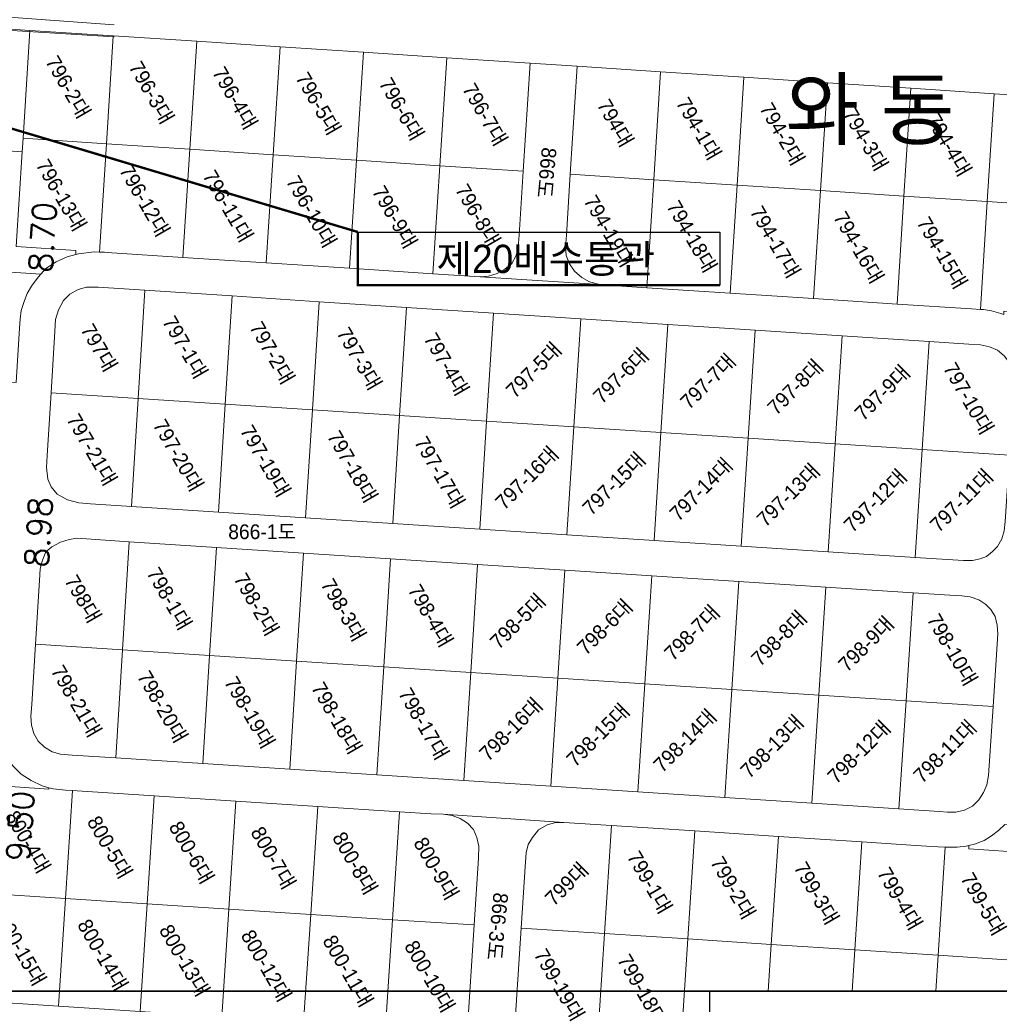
# Model space of a CAD drawing. Header units: metres. Extents: x 183400 to 184400, y 422200 to 427800.
# Tile 188 of 221: x 183907 to 184074, y 426998 to 427165. Entities that reach past the tile are written whole.
import ezdxf
from ezdxf.enums import TextEntityAlignment as Align

# ---------------------------------------------------------------- set-up
doc = ezdxf.new("R2010")
doc.units = ezdxf.units.M
for name, color, linetype in [('구조물명칭_작업', 5, 'Continuous'), ('도면리-t', 252, 'Continuous'), ('일람표', 7, 'Continuous'), ('횡단타점', 11, 'Continuous')]:
    doc.layers.add(name, color=color, linetype=linetype)
for name, color, linetype, lineweight in [('지번', 252, 'Continuous', 5), ('지적', 252, 'Continuous', 5), ('현황도', 7, 'Continuous', 5)]:
    doc.layers.add(name, color=color, linetype=linetype, lineweight=lineweight)
doc.styles.add('gwang', font='romans.shx', dxfattribs={"bigfont": ' WHGTXT.SHX'})
doc.styles.add('UPM', font='Gulim.ttf')
doc.styles.add('돋움', font='Dotum.ttf')
doc.styles.add('평면도1(프)$0$굴림', font='Gulim.ttf')

msp = doc.modelspace()

# ---------------------------------------------------------------- linework, layer by layer
at = {"layer": '구조물명칭_작업', "ltscale": 20, "const_width": 0.4}
for points in [[(183964.61, 427128.87), (183856.86, 427161.06)], [(184026.08, 427119.87), (183964.61, 427119.87), (183964.61, 427128.87)]]:
    msp.add_lwpolyline(points, dxfattribs=at)
at = {"layer": '구조물명칭_작업', "linetype": 'Continuous'}
msp.add_lwpolyline([(183964.61, 427128.87), (184026.08, 427128.87), (184026.08, 427119.87)], dxfattribs=at)
at = {"layer": '일람표'}
for points in [[(183600, 427000), (184200, 427000), (184200, 427400), (183600, 427400)], [(183500, 426600), (184100, 426600), (184100, 427000), (183500, 427000)], [(184100, 426909.79), (184024.37, 426909.79), (184024.37, 427000), (184100, 427000)]]:
    msp.add_lwpolyline(points, close=True, dxfattribs=at)
at = {"layer": '지적', "linetype": 'Continuous'}
for points in [[(183894.9, 427164.04), (183893.51, 427143.43), (183907.64, 427142.51), (183907.78, 427144.78), (183908.95, 427163.11), (183894.9, 427164.04)], [(183894.9, 427164.04), (183908.95, 427163.11), (183923.1, 427162.18), (183937.27, 427161.25), (183951.42, 427160.32), (183965.57, 427159.39), (183979.72, 427158.46), (183993.87, 427157.53), (184001.85, 427157), (184016, 427156.07), (184030.17, 427155.14), (184044.33, 427154.21), (184058.49, 427153.28), (184072.65, 427152.35), (184086.81, 427151.42)], [(183908.95, 427163.11), (183907.78, 427144.78), (183921.93, 427143.85), (183923.1, 427162.18), (183908.95, 427163.11)], [(183923.1, 427162.18), (183921.93, 427143.85), (183936.09, 427142.92), (183937.27, 427161.25), (183923.1, 427162.18)], [(183937.27, 427161.25), (183936.09, 427142.92), (183950.25, 427141.99), (183951.42, 427160.32), (183937.27, 427161.25)], [(183951.42, 427160.32), (183950.25, 427141.99), (183964.4, 427141.06), (183965.57, 427159.39), (183951.42, 427160.32)], [(183965.57, 427159.39), (183964.4, 427141.06), (183978.55, 427140.13), (183979.72, 427158.46), (183965.57, 427159.39)], [(183979.72, 427158.46), (183978.55, 427140.13), (183992.7, 427139.2), (183993.87, 427157.53), (183979.72, 427158.46)], [(183993.87, 427157.53), (183992.7, 427139.2), (183992, 427128.31), (183991.84, 427126.31), (183991.52, 427124.89), (183990.75, 427123.55), (183989.56, 427122.57), (183988.29, 427121.85), (183986.81, 427121.36), (183985.36, 427121.27), (184005.71, 427119.93), (184003.93, 427120.43), (184002.62, 427121.14), (184001.37, 427122.22), (184000.54, 427123.48), (183999.98, 427124.87), (183999.88, 427126.3), (184000.02, 427128.32), (184000.68, 427138.68), (184001.85, 427157), (183993.87, 427157.53)], [(184001.85, 427157), (184000.68, 427138.68), (184014.84, 427137.75), (184016, 427156.07), (184001.85, 427157)], [(184016, 427156.07), (184014.84, 427137.75), (184029, 427136.82), (184030.17, 427155.14), (184016, 427156.07)], [(184030.17, 427155.14), (184029, 427136.82), (184043.16, 427135.89), (184044.33, 427154.21), (184030.17, 427155.14)], [(184044.33, 427154.21), (184043.16, 427135.89), (184057.32, 427134.96), (184058.49, 427153.28), (184044.33, 427154.21)], [(184058.49, 427153.28), (184057.32, 427134.96), (184071.48, 427134.03), (184072.65, 427152.35), (184058.49, 427153.28)], [(184072.65, 427152.35), (184071.48, 427134.03), (184085.64, 427133.1), (184086.81, 427151.42), (184072.65, 427152.35)], [(183893.51, 427143.43), (183892.13, 427122.95), (183892.9, 427122.9), (183910.82, 427121.74), (183911.67, 427122.7), (183913.4, 427123.8), (183915.24, 427124.68), (183916.71, 427125.03), (183916.76, 427125.75), (183906.61, 427126.42), (183907.64, 427142.51), (183893.51, 427143.43)], [(183907.78, 427144.78), (183907.64, 427142.51), (183906.61, 427126.42), (183916.76, 427125.75), (183916.71, 427125.03), (183917.2, 427125.15), (183919.83, 427125.48), (183920.75, 427125.45), (183921.93, 427143.85), (183907.78, 427144.78)], [(183921.93, 427143.85), (183920.75, 427125.45), (183921.61, 427125.43), (183922.85, 427125.35), (183934.91, 427124.57), (183936.09, 427142.92), (183921.93, 427143.85)], [(183936.09, 427142.92), (183934.91, 427124.57), (183949.07, 427123.64), (183950.25, 427141.99), (183936.09, 427142.92)], [(183950.25, 427141.99), (183949.07, 427123.64), (183963.22, 427122.72), (183964.4, 427141.06), (183950.25, 427141.99)], [(183964.4, 427141.06), (183963.22, 427122.72), (183977.37, 427121.79), (183978.55, 427140.13), (183964.4, 427141.06)], [(183978.55, 427140.13), (183977.37, 427121.79), (183985.36, 427121.27), (183986.81, 427121.36), (183988.29, 427121.85), (183989.56, 427122.57), (183990.75, 427123.55), (183991.52, 427124.89), (183991.84, 427126.31), (183992, 427128.31), (183992.7, 427139.2), (183978.55, 427140.13)], [(184000.68, 427138.68), (184000.02, 427128.32), (183999.88, 427126.3), (183999.98, 427124.87), (184000.54, 427123.48), (184001.37, 427122.22), (184002.62, 427121.14), (184003.93, 427120.43), (184005.71, 427119.93), (184007.73, 427119.8), (184013.67, 427119.41), (184014.84, 427137.75), (184000.68, 427138.68)], [(184014.84, 427137.75), (184013.67, 427119.41), (184027.83, 427118.49), (184029, 427136.82), (184014.84, 427137.75)], [(184029, 427136.82), (184027.83, 427118.49), (184041.99, 427117.56), (184043.16, 427135.89), (184029, 427136.82)], [(184043.16, 427135.89), (184041.99, 427117.56), (184056.15, 427116.63), (184057.32, 427134.96), (184043.16, 427135.89)], [(184057.32, 427134.96), (184056.15, 427116.63), (184068.8, 427115.81), (184070.31, 427115.72), (184071.48, 427134.03), (184057.32, 427134.96)], [(184071.48, 427134.03), (184070.31, 427115.72), (184070.81, 427115.69), (184072.19, 427115.47), (184073.79, 427115.04), (184074.26, 427114.84), (184074.3, 427115.45), (184084.46, 427114.78), (184085.5, 427130.92), (184085.64, 427133.1), (184071.48, 427134.03)], [(183919.83, 427125.48), (183917.2, 427125.15), (183916.71, 427125.03), (183915.24, 427124.68), (183913.4, 427123.8), (183911.67, 427122.7), (183910.82, 427121.74), (183910.35, 427121.22), (183909.22, 427119.66), (183908.48, 427118.42), (183908.01, 427117.25), (183907.48, 427115.56), (183907.3, 427114.06), (183907.2, 427112.54)], [(184073.79, 427115.04), (184072.19, 427115.47), (184070.81, 427115.69), (184070.31, 427115.72), (184068.8, 427115.81), (184056.15, 427116.63), (184041.99, 427117.56), (184027.83, 427118.49), (184013.67, 427119.41), (184007.73, 427119.8), (184005.71, 427119.93), (183985.36, 427121.27), (183977.37, 427121.79), (183963.22, 427122.72), (183949.07, 427123.64), (183934.91, 427124.57), (183922.85, 427125.35), (183921.61, 427125.43), (183920.75, 427125.45), (183919.83, 427125.48)], [(183892.9, 427122.9), (183891.7, 427104.28), (183906.63, 427103.32), (183907.2, 427112.54), (183907.3, 427114.06), (183907.48, 427115.56), (183908.01, 427117.25), (183908.48, 427118.42), (183909.22, 427119.66), (183910.35, 427121.22), (183910.82, 427121.74), (183892.9, 427122.9)], [(184073.96, 427076.75), (184073.2, 427075.45), (184072.36, 427074.62), (184071.36, 427073.8), (184070.24, 427073.39), (184068.99, 427073.09), (184067.46, 427073.08), (184059.25, 427073.61), (184044.47, 427074.58), (184029.68, 427075.54), (184014.9, 427076.5), (184000.11, 427077.46), (183985.32, 427078.43), (183970.54, 427079.39), (183955.75, 427080.35), (183940.96, 427081.31), (183926.18, 427082.28), (183919.25, 427082.73), (183917.22, 427082.87), (183915.3, 427083.42), (183913.54, 427084.38), (183912.52, 427085.6), (183911.96, 427086.9), (183911.76, 427088.89), (183911.87, 427090.91), (183912.53, 427101.59), (183913.18, 427112.02), (183913.31, 427114.03), (183913.78, 427115.67), (183914.65, 427117.23), (183915.72, 427118.3), (183917.16, 427119.1), (183918.54, 427119.49), (183920.54, 427119.49), (183928.47, 427118.97)], [(183920.54, 427119.49), (183918.54, 427119.49), (183917.16, 427119.1), (183915.72, 427118.3), (183914.65, 427117.23), (183913.78, 427115.67), (183913.31, 427114.03), (183913.18, 427112.02), (183912.53, 427101.59), (183927.32, 427100.62), (183928.47, 427118.97), (183920.54, 427119.49)], [(183928.47, 427118.97), (183927.32, 427100.62), (183942.11, 427099.66), (183943.26, 427118.01), (183928.47, 427118.97)], [(183928.47, 427118.97), (183943.26, 427118.01), (183958.06, 427117.04), (183972.86, 427116.07), (183987.65, 427115.1), (184002.45, 427114.14), (184017.24, 427113.17), (184032.04, 427112.2), (184046.84, 427111.23), (184061.63, 427110.27), (184068.34, 427109.83), (184070.35, 427109.72), (184071.84, 427109.38), (184073.19, 427108.79), (184074.36, 427107.85)], [(183943.26, 427118.01), (183942.11, 427099.66), (183956.9, 427098.69), (183958.06, 427117.04), (183943.26, 427118.01)], [(183958.06, 427117.04), (183956.9, 427098.69), (183971.7, 427097.73), (183972.86, 427116.07), (183958.06, 427117.04)], [(183972.86, 427116.07), (183971.7, 427097.73), (183986.48, 427096.76), (183987.65, 427115.1), (183972.86, 427116.07)], [(183987.65, 427115.1), (183986.48, 427096.76), (184001.28, 427095.8), (184002.45, 427114.14), (183987.65, 427115.1)], [(184002.45, 427114.14), (184001.28, 427095.8), (184016.07, 427094.83), (184017.24, 427113.17), (184002.45, 427114.14)], [(184017.24, 427113.17), (184016.07, 427094.83), (184030.86, 427093.87), (184032.04, 427112.2), (184017.24, 427113.17)], [(184032.04, 427112.2), (184030.86, 427093.87), (184045.65, 427092.9), (184046.84, 427111.23), (184032.04, 427112.2)], [(184046.84, 427111.23), (184045.65, 427092.9), (184060.44, 427091.94), (184061.63, 427110.27), (184046.84, 427111.23)], [(184061.63, 427110.27), (184060.44, 427091.94), (184075.23, 427090.97), (184075.94, 427101.76), (184076.07, 427103.79), (184075.84, 427105.24), (184075.25, 427106.65), (184074.36, 427107.85), (184073.19, 427108.79), (184071.84, 427109.38), (184070.35, 427109.72), (184068.34, 427109.83), (184061.63, 427110.27)], [(183912.53, 427101.59), (183911.87, 427090.91), (183911.76, 427088.89), (183911.96, 427086.9), (183912.52, 427085.6), (183913.54, 427084.38), (183915.3, 427083.42), (183917.22, 427082.87), (183919.25, 427082.73), (183926.18, 427082.28), (183927.32, 427100.62), (183912.53, 427101.59)], [(183927.32, 427100.62), (183926.18, 427082.28), (183940.96, 427081.31), (183942.11, 427099.66), (183927.32, 427100.62)], [(183942.11, 427099.66), (183940.96, 427081.31), (183955.75, 427080.35), (183956.9, 427098.69), (183942.11, 427099.66)], [(183956.9, 427098.69), (183955.75, 427080.35), (183970.54, 427079.39), (183971.7, 427097.73), (183956.9, 427098.69)], [(183971.7, 427097.73), (183970.54, 427079.39), (183985.32, 427078.43), (183986.48, 427096.76), (183971.7, 427097.73)], [(183986.48, 427096.76), (183985.32, 427078.43), (184000.11, 427077.46), (184001.28, 427095.8), (183986.48, 427096.76)], [(184001.28, 427095.8), (184000.11, 427077.46), (184014.9, 427076.5), (184016.07, 427094.83), (184001.28, 427095.8)], [(184016.07, 427094.83), (184014.9, 427076.5), (184029.68, 427075.54), (184030.86, 427093.87), (184016.07, 427094.83)], [(184030.86, 427093.87), (184029.68, 427075.54), (184044.47, 427074.58), (184045.65, 427092.9), (184030.86, 427093.87)], [(184045.65, 427092.9), (184044.47, 427074.58), (184059.25, 427073.61), (184060.44, 427091.94), (184045.65, 427092.9)], [(184060.44, 427091.94), (184059.25, 427073.61), (184067.46, 427073.08), (184068.99, 427073.09), (184070.24, 427073.39), (184071.36, 427073.8), (184072.36, 427074.62), (184073.2, 427075.45), (184073.96, 427076.75), (184074.35, 427078.16), (184074.5, 427079.71), (184075.23, 427090.97), (184060.44, 427091.94)], [(183925.8, 427076.29), (183940.59, 427075.32), (183955.37, 427074.36), (183970.16, 427073.4), (183984.94, 427072.44), (183999.73, 427071.47), (184014.51, 427070.51), (184029.3, 427069.55), (184044.08, 427068.59), (184058.87, 427067.62), (184065.12, 427067.22), (184067.14, 427067.1), (184068.59, 427066.9), (184070.04, 427066.42), (184071.24, 427065.62), (184072.05, 427064.79), (184072.79, 427063.57), (184073.16, 427062.1), (184073.25, 427060.63), (184072.45, 427048.32), (184071.68, 427036.59), (184071.38, 427035.03), (184070.85, 427033.69), (184070.06, 427032.45), (184068.98, 427031.36), (184067.61, 427030.7), (184066.15, 427030.38), (184064.71, 427030.39), (184063.28, 427030.49), (184056.48, 427030.93), (184041.7, 427031.89), (184026.93, 427032.85), (184012.15, 427033.81), (183997.38, 427034.77), (183982.61, 427035.73), (183967.83, 427036.69), (183953.06, 427037.65), (183938.29, 427038.61), (183923.51, 427039.57), (183916.12, 427040.05), (183914.11, 427040.2), (183912.74, 427040.62), (183911.39, 427041.4), (183910.35, 427042.44), (183909.6, 427043.7), (183909.19, 427045.14), (183909.12, 427046.64), (183909.24, 427048.64), (183909.88, 427058.89), (183910.55, 427069.7), (183910.68, 427071.68), (183911.06, 427073.18), (183911.67, 427074.54), (183912.66, 427075.4), (183914.11, 427076.2), (183915.58, 427076.66), (183916.88, 427076.87), (183925.8, 427076.29)], [(183916.88, 427076.87), (183915.58, 427076.66), (183914.11, 427076.2), (183912.66, 427075.4), (183911.67, 427074.54), (183911.06, 427073.18), (183910.68, 427071.68), (183910.55, 427069.7), (183909.88, 427058.89), (183924.65, 427057.93), (183925.8, 427076.29), (183916.88, 427076.87)], [(183925.8, 427076.29), (183924.65, 427057.93), (183939.44, 427056.97), (183940.59, 427075.32), (183925.8, 427076.29)], [(183940.59, 427075.32), (183939.44, 427056.97), (183954.22, 427056.01), (183955.37, 427074.36), (183940.59, 427075.32)], [(183955.37, 427074.36), (183954.22, 427056.01), (183969, 427055.05), (183970.16, 427073.4), (183955.37, 427074.36)], [(183970.16, 427073.4), (183969, 427055.05), (183983.78, 427054.09), (183984.94, 427072.44), (183970.16, 427073.4)], [(183984.94, 427072.44), (183983.78, 427054.09), (183998.56, 427053.12), (183999.73, 427071.47), (183984.94, 427072.44)], [(183999.73, 427071.47), (183998.56, 427053.12), (184013.33, 427052.16), (184014.51, 427070.51), (183999.73, 427071.47)], [(184014.51, 427070.51), (184013.33, 427052.16), (184028.12, 427051.2), (184029.3, 427069.55), (184014.51, 427070.51)], [(184029.3, 427069.55), (184028.12, 427051.2), (184042.89, 427050.24), (184044.08, 427068.59), (184029.3, 427069.55)], [(184044.08, 427068.59), (184042.89, 427050.24), (184057.68, 427049.28), (184058.87, 427067.62), (184044.08, 427068.59)], [(184058.87, 427067.62), (184057.68, 427049.28), (184072.45, 427048.32), (184073.25, 427060.63), (184073.16, 427062.1), (184072.79, 427063.57), (184072.05, 427064.79), (184071.24, 427065.62), (184070.04, 427066.42), (184068.59, 427066.9), (184067.14, 427067.1), (184065.12, 427067.22), (184058.87, 427067.62)], [(183909.88, 427058.89), (183909.24, 427048.64), (183909.12, 427046.64), (183909.19, 427045.14), (183909.6, 427043.7), (183910.35, 427042.44), (183911.39, 427041.4), (183912.74, 427040.62), (183914.11, 427040.2), (183916.12, 427040.05), (183923.51, 427039.57), (183924.65, 427057.93), (183909.88, 427058.89)], [(183924.65, 427057.93), (183923.51, 427039.57), (183938.29, 427038.61), (183939.44, 427056.97), (183924.65, 427057.93)], [(183939.44, 427056.97), (183938.29, 427038.61), (183953.06, 427037.65), (183954.22, 427056.01), (183939.44, 427056.97)], [(183954.22, 427056.01), (183953.06, 427037.65), (183967.83, 427036.69), (183969, 427055.05), (183954.22, 427056.01)], [(183969, 427055.05), (183967.83, 427036.69), (183982.61, 427035.73), (183983.78, 427054.09), (183969, 427055.05)], [(183983.78, 427054.09), (183982.61, 427035.73), (183997.38, 427034.77), (183998.56, 427053.12), (183983.78, 427054.09)], [(183998.56, 427053.12), (183997.38, 427034.77), (184012.15, 427033.81), (184013.33, 427052.16), (183998.56, 427053.12)], [(184013.33, 427052.16), (184012.15, 427033.81), (184026.93, 427032.85), (184028.12, 427051.2), (184013.33, 427052.16)], [(184028.12, 427051.2), (184026.93, 427032.85), (184041.7, 427031.89), (184042.89, 427050.24), (184028.12, 427051.2)], [(184042.89, 427050.24), (184041.7, 427031.89), (184056.48, 427030.93), (184057.68, 427049.28), (184042.89, 427050.24)], [(184057.68, 427049.28), (184056.48, 427030.93), (184063.28, 427030.49), (184064.71, 427030.39), (184066.15, 427030.38), (184067.61, 427030.7), (184068.98, 427031.36), (184070.06, 427032.45), (184070.85, 427033.69), (184071.38, 427035.03), (184071.68, 427036.59), (184072.45, 427048.32), (184057.68, 427049.28)], [(183887.55, 427039.97), (183886.23, 427019.6), (183901.21, 427018.6), (183902.28, 427034.94), (183912.17, 427034.3), (183912.18, 427034.52), (183911, 427034.82), (183909.18, 427035.73), (183907.48, 427036.8), (183906.04, 427038.24), (183905.64, 427038.8), (183887.55, 427039.97)], [(183906.04, 427038.24), (183907.48, 427036.8), (183909.18, 427035.73), (183911, 427034.82), (183912.18, 427034.52), (183912.97, 427034.32), (183914.98, 427034.13), (183916.16, 427034.04), (183916.97, 427033.98), (183930.04, 427033.13), (183943.92, 427032.23), (183957.8, 427031.33), (183971.68, 427030.43), (183977.07, 427030.08), (183979.08, 427030.02), (183999.61, 427028.61), (184007.69, 427028.09), (184021.85, 427027.17), (184036.01, 427026.25), (184050.17, 427025.33), (184059.36, 427024.73), (184061.13, 427024.6), (184063.12, 427024.49), (184064.33, 427024.43), (184064.62, 427024.41), (184066.36, 427024.41), (184067.91, 427024.57), (184068.36, 427024.69), (184069.33, 427024.94), (184070.92, 427025.58), (184072.2, 427026.34), (184073.4, 427027.26), (184074.47, 427028.25)], [(183902.28, 427034.94), (183901.21, 427018.6), (183901.08, 427016.63), (183914.97, 427015.73), (183916.16, 427034.04), (183914.98, 427034.13), (183912.97, 427034.32), (183912.18, 427034.52), (183912.17, 427034.3), (183902.28, 427034.94)], [(183916.16, 427034.04), (183914.97, 427015.73), (183928.85, 427014.82), (183930.04, 427033.13), (183916.97, 427033.98), (183916.16, 427034.04)], [(183930.04, 427033.13), (183928.85, 427014.82), (183942.73, 427013.92), (183943.92, 427032.23), (183930.04, 427033.13)], [(183943.92, 427032.23), (183942.73, 427013.92), (183956.61, 427013.02), (183957.8, 427031.33), (183943.92, 427032.23)], [(183957.8, 427031.33), (183956.61, 427013.02), (183970.48, 427012.11), (183971.68, 427030.43), (183957.8, 427031.33)], [(183971.68, 427030.43), (183970.48, 427012.11), (183984.35, 427011.21), (183985.1, 427022.57), (183985.15, 427024.57), (183984.84, 427026.06), (183984.25, 427027.4), (183983.23, 427028.5), (183981.99, 427029.31), (183980.63, 427029.78), (183979.08, 427030.02), (183977.07, 427030.08), (183971.68, 427030.43)], [(183979.08, 427030.02), (183980.63, 427029.78), (183981.99, 427029.31), (183983.23, 427028.5), (183984.25, 427027.4), (183984.84, 427026.06), (183985.15, 427024.57), (183985.1, 427022.57), (183984.35, 427011.21), (183983.16, 426992.89), (183991.14, 426992.37), (183992.33, 427010.69), (183993.08, 427021.96), (183993.18, 427023.46), (183993.55, 427024.9), (183994.25, 427026.05), (183995.3, 427027.36), (183996.75, 427028.21), (183997.99, 427028.57), (183999.61, 427028.61), (183979.08, 427030.02)], [(183999.61, 427028.61), (183997.99, 427028.57), (183996.75, 427028.21), (183995.3, 427027.36), (183994.25, 427026.05), (183993.55, 427024.9), (183993.18, 427023.46), (183993.08, 427021.96), (183992.33, 427010.69), (184006.49, 427009.77), (184007.69, 427028.09), (183999.61, 427028.61)], [(184007.69, 427028.09), (184006.49, 427009.77), (184020.65, 427008.84), (184021.85, 427027.17), (184007.69, 427028.09)], [(184074.47, 427028.25), (184073.4, 427027.26), (184072.2, 427026.34), (184070.92, 427025.58), (184069.33, 427024.94), (184068.36, 427024.69), (184068.32, 427024.14), (184078.49, 427023.48), (184077.44, 427007.37), (184091.56, 427006.45), (184092.87, 427027.05), (184092.13, 427027.1), (184074.47, 427028.25)], [(184021.85, 427027.17), (184020.65, 427008.84), (184034.81, 427007.92), (184036.01, 427026.25), (184021.85, 427027.17)], [(184036.01, 427026.25), (184034.81, 427007.92), (184048.97, 427007), (184050.17, 427025.33), (184036.01, 427026.25)], [(184050.17, 427025.33), (184048.97, 427007), (184063.13, 427006.07), (184064.33, 427024.43), (184063.12, 427024.49), (184061.13, 427024.6), (184059.36, 427024.73), (184050.17, 427025.33)], [(184068.36, 427024.69), (184067.91, 427024.57), (184066.36, 427024.41), (184064.62, 427024.41), (184064.33, 427024.43), (184063.13, 427006.07), (184077.29, 427005.15), (184077.44, 427007.37), (184078.49, 427023.48), (184068.32, 427024.14), (184068.36, 427024.69)], [(183901.08, 427016.63), (183899.89, 426998.32), (183913.77, 426997.41), (183914.97, 427015.73), (183901.08, 427016.63)], [(183914.97, 427015.73), (183913.77, 426997.41), (183927.65, 426996.51), (183928.85, 427014.82), (183914.97, 427015.73)], [(183928.85, 427014.82), (183927.65, 426996.51), (183941.53, 426995.6), (183942.73, 427013.92), (183928.85, 427014.82)], [(183942.73, 427013.92), (183941.53, 426995.6), (183955.41, 426994.7), (183956.61, 427013.02), (183942.73, 427013.92)], [(183956.61, 427013.02), (183955.41, 426994.7), (183969.29, 426993.79), (183970.48, 427012.11), (183956.61, 427013.02)], [(184024.37, 426990.2), (184019.46, 426990.52), (184005.3, 426991.45), (183991.14, 426992.37), (183983.16, 426992.89), (183969.29, 426993.79), (183955.41, 426994.7), (183941.53, 426995.6), (183927.65, 426996.51), (183913.77, 426997.41), (183899.89, 426998.32), (183884.91, 426999.29), (183881.9, 426999.48), (183880.04, 426999.75), (183878.24, 427000.31), (183876.55, 427001.14), (183875.01, 427002.23), (183873.66, 427003.54), (183872.53, 427005.05), (183871.66, 427006.72), (183871.05, 427008.5), (183870.73, 427010.36), (183870.7, 427012.24)], [(183970.48, 427012.11), (183969.29, 426993.79), (183983.16, 426992.89), (183984.35, 427011.21), (183970.48, 427012.11)], [(183992.33, 427010.69), (183991.14, 426992.37), (184005.3, 426991.45), (184006.49, 427009.77), (183992.33, 427010.69)], [(184006.49, 427009.77), (184005.3, 426991.45), (184019.46, 426990.52), (184020.65, 427008.84), (184006.49, 427009.77)], [(184020.65, 427008.84), (184019.46, 426990.52), (184024.37, 426990.2)], [(184034.3, 427000), (184034.81, 427007.92), (184020.65, 427008.84)], [(184034.81, 427007.92), (184034.3, 427000)], [(184048.52, 427000), (184048.97, 427007), (184034.81, 427007.92)], [(184048.97, 427007), (184048.52, 427000)], [(184062.74, 427000), (184063.13, 427006.07), (184048.97, 427007)], [(184063.13, 427006.07), (184062.74, 427000)], [(184076.96, 427000), (184077.29, 427005.15), (184063.13, 427006.07)]]:
    msp.add_lwpolyline(points, dxfattribs=at)
at = {"layer": '현황도'}
msp.add_lwpolyline([(183923.24, 427164.04), (183889.04, 427166.52), (183886.06, 427165.69), (183881.6, 427163.71), (183879.29, 427162.06), (183877.29, 427158.73), (183876.3, 427154.77), (183871.98, 427088.98), (183872.97, 427087.33), (183875.62, 427086.84), (183879.27, 427153.09), (183880.09, 427156.88), (183881.41, 427158.86), (183885.39, 427162.52), (183888.36, 427164.17), (183923.24, 427162.02)], dxfattribs=at)

# ---------------------------------------------------------------- texts
at = {"layer": '구조물명칭_작업', "linetype": 'Continuous', "style": '평면도1(프)$0$굴림'}
msp.add_text('제20배수통관', height=4.8, dxfattribs=at).set_placement((183996.53, 427121.91), align=Align.CENTER)
at = {"layer": '도면리-t', "style": '돋움'}
msp.add_text('와 동', height=10, dxfattribs=at).set_placement((184051.56, 427149.84), align=Align.MIDDLE)
at = {"layer": '지번', "style": 'UPM'}
for s, rotation, p in [('796-2대', 300, (183915.44, 427153.48)), ('796-3대', 300, (183929.6, 427152.55)), ('796-4대', 300, (183943.76, 427151.62)), ('796-5대', 300, (183957.91, 427150.69)), ('796-6대', 300, (183972.06, 427149.76)), ('796-7대', 300, (183986.21, 427148.83)), ('794-1대', 300, (184022.5, 427146.44)), ('794대', 300, (184008.34, 427147.38)), ('794-2대', 300, (184036.67, 427145.52)), ('794-3대', 300, (184050.83, 427144.59)), ('794-4대', 300, (184064.98, 427143.66)), ('866도', 264.2315, (183996.69, 427138.93)), ('796-13대', 300, (183914.27, 427135.14)), ('796-12대', 300, (183928.42, 427134.21)), ('796-11대', 300, (183942.58, 427133.28)), ('796-10대', 300, (183956.74, 427132.35)), ('796-9대', 300, (183970.89, 427131.42)), ('796-8대', 300, (183985, 427131.71)), ('794-19대', 300, (184007.27, 427129.04)), ('794-18대', 300, (184021.34, 427128.12)), ('794-17대', 300, (184035.49, 427127.19)), ('794-16대', 300, (184049.65, 427126.26)), ('794-15대', 300, (184063.82, 427125.34)), ('797대', 300, (183920.69, 427109.23)), ('797-1대', 300, (183935.29, 427109.32)), ('797-2대', 300, (183950.08, 427108.36)), ('797-3대', 300, (183964.88, 427107.38)), ('797-4대', 300, (183979.67, 427106.42)), ('797-5대', 45, (183994.46, 427105.45)), ('797-6대', 45, (184009.26, 427104.48)), ('797-7대', 45, (184024.05, 427103.53)), ('797-8대', 45, (184038.85, 427102.56)), ('797-9대', 45, (184053.64, 427101.59)), ('797-10대', 300, (184068.3, 427100.62)), ('797-21대', 300, (183919.47, 427091.93)), ('797-20대', 300, (183934.14, 427090.97)), ('797-19대', 300, (183948.93, 427090)), ('797-18대', 300, (183963.72, 427089.05)), ('797-17대', 300, (183978.51, 427088.08)), ('797-16대', 45, (183993.3, 427087.12)), ('797-15대', 45, (184008.09, 427086.15)), ('797-14대', 45, (184022.88, 427085.19)), ('797-13대', 45, (184037.67, 427084.22)), ('797-12대', 45, (184052.45, 427083.26)), ('797-11대', 45, (184067.08, 427083.29)), ('798-1대', 300, (183932.62, 427066.63)), ('798대', 300, (183917.96, 427066.59)), ('798-2대', 300, (183947.4, 427065.66)), ('798-3대', 300, (183962.19, 427064.71)), ('798-4대', 300, (183976.97, 427063.74)), ('798-5대', 45, (183991.75, 427062.79)), ('798-6대', 45, (184006.53, 427061.82)), ('798-7대', 45, (184021.32, 427060.85)), ('798-8대', 45, (184036.1, 427059.9)), ('798-9대', 45, (184050.88, 427058.93)), ('798-10대', 300, (184065.53, 427057.97)), ('798-21대', 300, (183916.82, 427049.23)), ('798-20대', 300, (183931.47, 427048.28)), ('798-19대', 300, (183946.25, 427047.32)), ('798-18대', 300, (183961.03, 427046.36)), ('798-17대', 300, (183975.8, 427045.39)), ('798-16대', 45, (183990.58, 427044.44)), ('798-15대', 45, (184005.36, 427043.47)), ('798-14대', 45, (184020.13, 427042.51)), ('798-13대', 45, (184034.91, 427041.54)), ('798-12대', 45, (184049.69, 427040.59)), ('798-11대', 45, (184064.26, 427040.69)), ('800-4대', 300, (183908.62, 427025.33)), ('800-5대', 300, (183922.5, 427024.43)), ('800-6대', 300, (183936.39, 427023.53)), ('800-7대', 300, (183950.27, 427022.62)), ('800-8대', 300, (183964.14, 427021.72)), ('800-9대', 300, (183977.93, 427020.82)), ('799-1대', 300, (184014.17, 427018.47)), ('799-2대', 300, (184028.33, 427017.54)), ('799대', 45, (184000.06, 427018.18)), ('799-3대', 300, (184042.49, 427016.62)), ('799-4대', 300, (184056.65, 427015.7)), ('799-5대', 300, (184070.81, 427014.78)), ('866-3도', 264.2315, (183988.34, 427010.96)), ('800-15대', 300, (183907.43, 427007.02)), ('800-14대', 300, (183921.31, 427006.12)), ('800-13대', 300, (183935.19, 427005.21)), ('800-12대', 300, (183949.07, 427004.31)), ('800-11대', 300, (183962.95, 427003.41)), ('800-10대', 300, (183976.82, 427002.5)), ('799-19대', 300, (183998.82, 427001.07)), ('799-18대', 300, (184012.98, 427000.15))]:
    msp.add_text(s, height=2.5, rotation=rotation, dxfattribs=at).set_placement(p, align=Align.MIDDLE_CENTER)
msp.add_text('866-1도', height=2.5, dxfattribs=at).set_placement((183948.36, 427077.98), align=Align.MIDDLE_CENTER)
at = {"layer": '횡단타점', "color": 171, "style": 'gwang'}
for s, rotation, p in [('8.70', 86.2173, (183913.1, 427127.86)), ('8.98', 86.2173, (183912.41, 427077.79)), ('9.50', 86.2294, (183909.29, 427027.91))]:
    msp.add_text(s, height=4, rotation=rotation, dxfattribs=at).set_placement(p, align=Align.CENTER)

doc.saveas('drawing.dxf')
